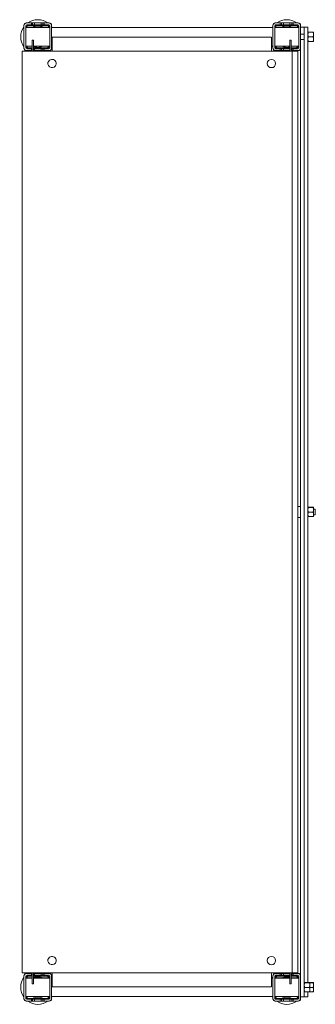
# Model space of a CAD drawing. Header units: millimetres. Extents: x 79 to 399, y -712 to 356.
import ezdxf

# ---------------------------------------------------------------- set-up
doc = ezdxf.new("R2010")
doc.units = ezdxf.units.MM

msp = doc.modelspace()

# ---------------------------------------------------------------- linework, layer by layer
at = {"color": 0, "linetype": 'Continuous', "lineweight": 0}
for p, q in [((83.2, 349.8), (83.2, 349.3)), ((83.2, 349.3), (83.2, 325.3)), ((85.2, 349.3), (85.2, 325.3)), ((85.2, 347.4), (111.2, 347.4)), ((85.2, 347.3), (87.2, 347.3)), ((85.2, 347.2), (111.2, 347.2)), ((86.2, 352.3), (85.7, 352.3)), ((91.2, 352.3), (86.2, 352.3)), ((91.2, 350.3), (86.2, 350.3)), ((99.2, 347.3), (87.2, 347.3)), ((87.2, 347.3), (87.2, 347.2)), ((108.2, 349.8), (88.2, 349.8)), ((108.2, 349.3), (88.2, 349.3)), ((91.2, 350.3), (91.2, 352.3)), ((91.2, 352.3), (92.6, 352.3)), ((91.2, 350.3), (92.6, 350.3)), ((92.6, 352.3), (94.7, 352.3)), ((92.6, 352.3), (92.6, 350.3)), ((92.6, 350.3), (94.7, 350.3)), ((101.7, 352.3), (94.7, 352.3)), ((94.7, 352.3), (94.7, 350.3)), ((101.7, 350.3), (94.7, 350.3)), ((99.2, 347.2), (99.2, 347.3)), ((99.2, 347.3), (101.2, 347.3)), ((101.2, 347.3), (101.2, 347.2)), ((101.7, 350.3), (101.7, 352.3)), ((101.7, 352.3), (103.8, 352.3)), ((101.7, 350.3), (103.8, 350.3)), ((103.8, 352.3), (105.2, 352.3)), ((103.8, 352.3), (103.8, 350.3)), ((103.8, 350.3), (105.2, 350.3)), ((110.2, 352.3), (105.2, 352.3)), ((105.2, 352.3), (105.2, 350.3)), ((110.2, 350.3), (105.2, 350.3)), ((110.7, 352.3), (110.2, 352.3)), ((111.2, 325.3), (111.2, 349.3)), ((113.2, 349.3), (113.2, 349.8)), ((113.2, 325.3), (113.2, 349.3)), ((113.2, 347.4), (353.2, 347.4)), ((113.2, 347.2), (353.2, 347.2)), ((353.2, 349.8), (353.2, 349.3)), ((353.2, 349.3), (353.2, 325.3)), ((355.2, 349.3), (355.2, 325.3)), ((355.2, 347.4), (381.2, 347.4)), ((355.2, 347.2), (381.2, 347.2)), ((356.2, 352.3), (355.7, 352.3)), ((361.2, 352.3), (356.2, 352.3)), ((361.2, 350.3), (356.2, 350.3)), ((378.2, 349.8), (358.2, 349.8)), ((378.2, 349.3), (358.2, 349.3)), ((361.2, 350.3), (361.2, 352.3)), ((362.6, 352.3), (361.2, 352.3)), ((361.2, 350.3), (362.6, 350.3)), ((364.7, 352.3), (362.6, 352.3)), ((362.6, 350.3), (362.6, 352.3)), ((362.6, 350.3), (364.7, 350.3)), ((371.7, 352.3), (364.7, 352.3)), ((364.7, 352.3), (364.7, 350.3)), ((371.7, 350.3), (364.7, 350.3)), ((365.2, 347.2), (365.2, 347.3)), ((365.2, 347.3), (367.2, 347.3)), ((379.2, 347.3), (367.2, 347.3)), ((367.2, 347.3), (367.2, 347.2)), ((371.7, 350.3), (371.7, 352.3)), ((373.8, 352.3), (371.7, 352.3)), ((371.7, 350.3), (373.8, 350.3)), ((375.2, 352.3), (373.8, 352.3)), ((373.8, 350.3), (373.8, 352.3)), ((373.8, 350.3), (375.2, 350.3)), ((380.2, 352.3), (375.2, 352.3)), ((375.2, 352.3), (375.2, 350.3)), ((380.2, 350.3), (375.2, 350.3)), ((379.2, 347.2), (379.2, 347.3)), ((379.2, 347.3), (381.2, 347.3)), ((380.7, 352.3), (380.2, 352.3)), ((381.2, 325.3), (381.2, 349.3)), ((383.2, 349.3), (383.2, 349.8)), ((383.2, 325.3), (383.2, 349.3)), ((387.2, 347.6), (383.2, 347.6)), ((387.2, 347.6), (387.2, 347)), ((391.2, 347.6), (387.2, 347.6)), ((387.2, 347), (387.2, 346.9)), ((387.2, 346.9), (387.2, 328.4)), ((391.2, 347), (391.2, 347.6)), ((391.2, 347), (391.2, 346.9)), ((391.2, 328.4), (391.2, 346.9)), ((391.2, 342.4), (391.7, 342.4)), ((391.2, 342.3), (391.2, 342.3)), ((391.7, 342.4), (396.9, 342.4)), ((391.7, 342.2), (396.9, 342.2)), ((397.3, 342.3), (397.3, 342.3)), ((397.3, 342.3), (397.3, 339.7)), ((397.3, 342.3), (397.3, 342.3)), ((92, 333.6), (93.5, 333.6)), ((92, 333.6), (92, 331.8)), ((92, 321.8), (92, 331.8)), ((93.5, 333.6), (93.5, 331.8)), ((93.5, 321.8), (93.5, 331.8)), ((113.6, 336.8), (351.6, 336.8)), ((113.6, 336.8), (113.6, 321.8)), ((351.6, 321.8), (351.6, 336.8)), ((373.2, 333.6), (371.7, 333.6)), ((371.7, 331.8), (371.7, 333.6)), ((371.7, 331.8), (371.7, 324.3)), ((373.2, 331.8), (373.2, 333.6)), ((373.2, 331.8), (373.2, 321.8)), ((387.2, 340.3), (383.2, 340.3)), ((387.2, 334.3), (383.2, 334.3)), ((391.2, 332.3), (391.7, 332.3)), ((391.2, 332.3), (391.2, 332.3)), ((391.7, 337.2), (396.9, 337.2)), ((391.7, 332.3), (396.9, 332.3)), ((397.3, 339.7), (397.3, 334.7)), ((397.3, 332.3), (397.3, 334.7)), ((397.3, 332.3), (397.3, 332.3)), ((81.1, 321.8), (81.1, -678.2)), ((84.4, 321.8), (81.1, 321.8)), ((83.2, 325.3), (83.2, 324.8)), ((84.4, 321.8), (372.1, 321.8)), ((85.2, 327.2), (92, 327.2)), ((85.7, 322.3), (86.2, 322.3)), ((86.2, 324.3), (91.2, 324.3)), ((86.2, 322.3), (91.2, 322.3)), ((88.2, 325.3), (92, 325.3)), ((88.2, 324.8), (92, 324.8)), ((91.2, 322.3), (91.2, 324.3)), ((92, 324.3), (91.2, 324.3)), ((91.2, 322.3), (92, 322.3)), ((93.5, 327.2), (111.2, 327.2)), ((93.5, 325.3), (108.2, 325.3)), ((93.5, 324.8), (108.2, 324.8)), ((94.7, 324.3), (93.5, 324.3)), ((93.5, 322.3), (94.7, 322.3)), ((94.7, 324.3), (101.7, 324.3)), ((94.7, 324.3), (94.7, 322.3)), ((94.7, 322.3), (101.7, 322.3)), ((101.7, 322.3), (101.7, 324.3)), ((103.8, 324.3), (101.7, 324.3)), ((101.7, 322.3), (103.8, 322.3)), ((105.2, 324.3), (103.8, 324.3)), ((103.8, 324.3), (103.8, 322.3)), ((103.8, 322.3), (105.2, 322.3)), ((105.2, 324.3), (110.2, 324.3)), ((105.2, 324.3), (105.2, 322.3)), ((105.2, 322.3), (110.2, 322.3)), ((110.2, 322.3), (110.7, 322.3)), ((113.2, 327.2), (113.6, 327.2)), ((113.2, 324.8), (113.2, 325.3)), ((351.6, 327.2), (353.2, 327.2)), ((353.2, 325.3), (353.2, 324.8)), ((355.2, 327.2), (371.7, 327.2)), ((355.7, 322.3), (356.2, 322.3)), ((356.2, 324.3), (361.2, 324.3)), ((356.2, 322.3), (361.2, 322.3)), ((358.2, 325.3), (371.7, 325.3)), ((358.2, 324.8), (371.7, 324.8)), ((361.2, 322.3), (361.2, 324.3)), ((362.6, 324.3), (361.2, 324.3)), ((362.6, 322.3), (361.2, 322.3)), ((364.7, 324.3), (362.6, 324.3)), ((362.6, 322.3), (362.6, 324.3)), ((364.7, 322.3), (362.6, 322.3)), ((364.7, 324.3), (371.7, 324.3)), ((364.7, 324.3), (364.7, 322.3)), ((364.7, 322.3), (371.7, 322.3)), ((371.7, 322.3), (371.7, 324.3)), ((371.7, 322.3), (371.7, 321.8)), ((372.1, 321.8), (374.1, 321.8)), ((373.2, 327.2), (381.2, 327.2)), ((373.2, 325.3), (378.2, 325.3)), ((373.2, 324.8), (378.2, 324.8)), ((373.8, 324.3), (373.2, 324.3)), ((373.8, 322.3), (373.2, 322.3)), ((375.2, 324.3), (373.8, 324.3)), ((373.8, 322.3), (373.8, 324.3)), ((375.2, 322.3), (373.8, 322.3)), ((374.1, 321.8), (374.1, -678.2)), ((380.1, 321.8), (374.1, 321.8)), ((375.2, 324.3), (380.2, 324.3)), ((375.2, 324.3), (375.2, 322.3)), ((375.2, 322.3), (380.2, 322.3)), ((380.1, 321.8), (380.1, -678.2)), ((380.2, 322.3), (380.7, 322.3)), ((383.2, 325.3), (383.2, -681.7)), ((387.2, 328.4), (387.2, -178.2)), ((391.2, 328.4), (391.2, -688.6)), ((383.2, -172.2), (380.9, -172.2)), ((387.2, -178.2), (387.2, -684.8)), ((391.2, -173.2), (391.2, -173.2)), ((391.7, -173.1), (396.9, -173.1)), ((391.7, -173.3), (396.9, -173.3)), ((391.7, -178.3), (396.9, -178.3)), ((397.3, -173.2), (397.3, -173.2)), ((397.3, -173.2), (397.3, -175.8)), ((397.3, -173.2), (397.3, -173.2)), ((399.2, -175.2), (397.3, -175.2)), ((397.3, -175.8), (397.3, -180.8)), ((397.3, -183.2), (397.3, -180.8)), ((399.2, -181.2), (397.3, -181.2)), ((399.2, -175.2), (399.2, -177.3)), ((399.2, -177.3), (399.2, -181.2)), ((383.2, -184.2), (380.9, -184.2)), ((391.2, -183.2), (391.2, -183.2)), ((391.7, -183.2), (396.9, -183.2)), ((397.3, -183.2), (397.3, -183.2)), ((81.1, -678.2), (84.4, -678.2)), ((83.2, -681.2), (83.2, -681.7)), ((83.2, -681.7), (83.2, -705.7)), ((84.4, -678.2), (372.1, -678.2)), ((85.2, -681.7), (85.2, -705.7)), ((86.2, -678.7), (85.7, -678.7)), ((91.2, -678.7), (86.2, -678.7)), ((91.2, -680.7), (86.2, -680.7)), ((92, -681.2), (88.2, -681.2)), ((92, -681.7), (88.2, -681.7)), ((91.2, -680.7), (91.2, -678.7)), ((91.2, -678.7), (92, -678.7)), ((91.2, -680.7), (92, -680.7)), ((92, -688.2), (92, -678.2)), ((93.5, -688.2), (93.5, -678.2)), ((93.5, -678.7), (94.7, -678.7)), ((93.5, -680.7), (94.7, -680.7)), ((108.2, -681.2), (93.5, -681.2)), ((108.2, -681.7), (93.5, -681.7)), ((101.7, -678.7), (94.7, -678.7)), ((94.7, -678.7), (94.7, -680.7)), ((101.7, -680.7), (94.7, -680.7)), ((101.7, -680.7), (101.7, -678.7)), ((101.7, -678.7), (103.8, -678.7)), ((101.7, -680.7), (103.8, -680.7)), ((103.8, -678.7), (105.2, -678.7)), ((103.8, -678.7), (103.8, -680.7)), ((103.8, -680.7), (105.2, -680.7)), ((110.2, -678.7), (105.2, -678.7)), ((105.2, -678.7), (105.2, -680.7)), ((110.2, -680.7), (105.2, -680.7)), ((110.7, -678.7), (110.2, -678.7)), ((111.2, -705.7), (111.2, -681.7)), ((113.2, -681.7), (113.2, -681.2)), ((113.2, -705.7), (113.2, -681.7)), ((113.6, -678.2), (113.6, -693.2)), ((351.6, -693.2), (351.6, -678.2)), ((353.2, -681.2), (353.2, -681.7)), ((353.2, -681.7), (353.2, -705.7)), ((355.2, -681.7), (355.2, -705.7)), ((356.2, -678.7), (355.7, -678.7)), ((361.2, -678.7), (356.2, -678.7)), ((361.2, -680.7), (356.2, -680.7)), ((371.7, -681.2), (358.2, -681.2)), ((371.7, -681.7), (358.2, -681.7)), ((361.2, -680.7), (361.2, -678.7)), ((362.6, -678.7), (361.2, -678.7)), ((361.2, -680.7), (362.6, -680.7)), ((364.7, -678.7), (362.6, -678.7)), ((362.6, -680.7), (362.6, -678.7)), ((362.6, -680.7), (364.7, -680.7)), ((371.7, -678.7), (364.7, -678.7)), ((364.7, -678.7), (364.7, -680.7)), ((371.7, -680.7), (364.7, -680.7)), ((371.7, -678.2), (371.7, -678.7)), ((371.7, -680.7), (371.7, -678.7)), ((371.7, -680.7), (371.7, -688.2)), ((374.1, -678.2), (372.1, -678.2)), ((373.2, -678.2), (373.2, -688.2)), ((373.8, -678.7), (373.2, -678.7)), ((373.2, -680.7), (373.8, -680.7)), ((378.2, -681.2), (373.2, -681.2)), ((378.2, -681.7), (373.2, -681.7)), ((375.2, -678.7), (373.8, -678.7)), ((373.8, -680.7), (373.8, -678.7)), ((373.8, -680.7), (375.2, -680.7)), ((374.1, -678.2), (380.1, -678.2)), ((380.2, -678.7), (375.2, -678.7)), ((375.2, -678.7), (375.2, -680.7)), ((380.2, -680.7), (375.2, -680.7)), ((380.7, -678.7), (380.2, -678.7)), ((381.2, -705.7), (381.2, -681.7)), ((383.2, -705.7), (383.2, -681.7)), ((85.2, -683.6), (92, -683.6)), ((85.2, -683.7), (87.2, -683.7)), ((85.2, -683.8), (92, -683.8)), ((92, -683.7), (87.2, -683.7)), ((87.2, -683.7), (87.2, -683.8)), ((92, -688.2), (92, -690)), ((92, -690), (93.5, -690)), ((93.5, -683.6), (111.2, -683.6)), ((99.2, -683.7), (93.5, -683.7)), ((93.5, -683.8), (111.2, -683.8)), ((93.5, -688.2), (93.5, -690)), ((99.2, -683.8), (99.2, -683.7)), ((99.2, -683.7), (101.2, -683.7)), ((101.2, -683.7), (101.2, -683.8)), ((113.2, -683.6), (113.6, -683.6)), ((113.2, -683.8), (113.6, -683.8)), ((351.6, -693.2), (113.6, -693.2)), ((351.6, -683.6), (353.2, -683.6)), ((351.6, -683.8), (353.2, -683.8)), ((355.2, -683.6), (371.7, -683.6)), ((355.2, -683.8), (371.7, -683.8)), ((365.2, -683.8), (365.2, -683.7)), ((365.2, -683.7), (367.2, -683.7)), ((371.7, -683.7), (367.2, -683.7)), ((367.2, -683.7), (367.2, -683.8)), ((371.7, -690), (371.7, -688.2)), ((373.2, -690), (371.7, -690)), ((373.2, -683.6), (381.2, -683.6)), ((379.2, -683.7), (373.2, -683.7)), ((373.2, -683.8), (381.2, -683.8)), ((373.2, -690), (373.2, -688.2)), ((379.2, -683.8), (379.2, -683.7)), ((379.2, -683.7), (381.2, -683.7)), ((387.2, -703.2), (387.2, -684.8)), ((387.2, -688.7), (387.2, -688.7)), ((387.7, -688.6), (392.9, -688.6)), ((387.7, -688.8), (392.9, -688.8)), ((387.7, -693.8), (392.9, -693.8)), ((392.9, -688.6), (396.9, -688.6)), ((393.3, -688.7), (393.3, -688.7)), ((393.3, -688.7), (393.3, -691.3)), ((393.3, -688.7), (393.3, -688.7)), ((393.3, -688.8), (396.9, -688.8)), ((393.3, -691.3), (393.3, -696.3)), ((393.3, -693.8), (396.9, -693.8)), ((397.3, -688.7), (397.3, -688.7)), ((397.3, -688.7), (397.3, -691.3)), ((397.3, -688.7), (397.3, -688.7)), ((397.3, -691.3), (397.3, -696.3)), ((85.2, -703.8), (111.2, -703.8)), ((113.2, -703.8), (353.2, -703.8)), ((355.2, -703.8), (381.2, -703.8)), ((387.2, -703.9), (383.2, -703.9)), ((387.2, -698.7), (387.2, -698.7)), ((387.2, -703.2), (387.2, -703.3)), ((387.2, -703.9), (387.2, -703.3)), ((391.2, -703.9), (387.2, -703.9)), ((387.7, -698.7), (392.9, -698.7)), ((391.2, -703.9), (391.2, -698.7)), ((392.9, -698.7), (396.9, -698.7)), ((393.3, -698.7), (393.3, -696.3)), ((393.3, -698.7), (393.3, -698.7)), ((397.3, -698.7), (397.3, -696.3)), ((397.3, -698.7), (397.3, -698.7)), ((83.2, -705.7), (83.2, -706.2)), ((85.7, -708.7), (86.2, -708.7)), ((86.2, -706.7), (91.2, -706.7)), ((86.2, -708.7), (91.2, -708.7)), ((88.2, -705.7), (108.2, -705.7)), ((88.2, -706.2), (108.2, -706.2)), ((91.2, -708.7), (91.2, -706.7)), ((92.6, -706.7), (91.2, -706.7)), ((91.2, -708.7), (92.6, -708.7)), ((94.7, -706.7), (92.6, -706.7)), ((92.6, -706.7), (92.6, -708.7)), ((92.6, -708.7), (94.7, -708.7)), ((94.7, -706.7), (101.7, -706.7)), ((94.7, -706.7), (94.7, -708.7)), ((94.7, -708.7), (101.7, -708.7)), ((101.7, -708.7), (101.7, -706.7)), ((103.8, -706.7), (101.7, -706.7)), ((101.7, -708.7), (103.8, -708.7)), ((105.2, -706.7), (103.8, -706.7)), ((103.8, -706.7), (103.8, -708.7)), ((103.8, -708.7), (105.2, -708.7)), ((105.2, -706.7), (110.2, -706.7)), ((105.2, -706.7), (105.2, -708.7)), ((105.2, -708.7), (110.2, -708.7)), ((110.2, -708.7), (110.7, -708.7)), ((113.2, -706.2), (113.2, -705.7)), ((353.2, -705.7), (353.2, -706.2)), ((355.7, -708.7), (356.2, -708.7)), ((356.2, -706.7), (361.2, -706.7)), ((356.2, -708.7), (361.2, -708.7)), ((358.2, -705.7), (378.2, -705.7)), ((358.2, -706.2), (378.2, -706.2)), ((361.2, -708.7), (361.2, -706.7)), ((362.6, -706.7), (361.2, -706.7)), ((362.6, -708.7), (361.2, -708.7)), ((364.7, -706.7), (362.6, -706.7)), ((362.6, -708.7), (362.6, -706.7)), ((364.7, -708.7), (362.6, -708.7)), ((364.7, -706.7), (371.7, -706.7)), ((364.7, -706.7), (364.7, -708.7)), ((364.7, -708.7), (371.7, -708.7)), ((371.7, -708.7), (371.7, -706.7)), ((373.8, -706.7), (371.7, -706.7)), ((373.8, -708.7), (371.7, -708.7)), ((375.2, -706.7), (373.8, -706.7)), ((373.8, -708.7), (373.8, -706.7)), ((375.2, -708.7), (373.8, -708.7)), ((375.2, -706.7), (380.2, -706.7)), ((375.2, -706.7), (375.2, -708.7)), ((375.2, -708.7), (380.2, -708.7)), ((380.2, -708.7), (380.7, -708.7)), ((383.2, -706.2), (383.2, -705.7))]:
    msp.add_line(p, q, dxfattribs=at)
at = {"color": 0, "linetype": 'Continuous', "lineweight": 0, "extrusion": (0, 0, -1)}
for centre, radius, start, end in [((-98.2, 337.3), 18.5, 54.1752, 90), ((-98.2, 337.3), 18.5, 90, 125.8248), ((-368.2, 337.3), 18.5, 54.1752, 90), ((-368.2, 337.3), 18.5, 90, 125.8248), ((-98.2, 337.3), 18.5, 324.1752, 35.8248), ((-98.2, 337.3), 18.5, 144.1752, 146.9107), ((-368.2, 337.3), 18.5, 33.0893, 35.8248), ((-368.2, 337.3), 18.5, 144.1752, 146.4504), ((-98.2, 337.3), 18.5, 303.0875, 305.8248), ((-98.2, 337.3), 18.5, 234.1752, 236.9125), ((-98.2, 337.3), 18.5, 213.671, 215.8248), ((-368.2, 337.3), 18.5, 324.1752, 326.9107), ((-368.2, 337.3), 18.5, 303.0875, 305.8248), ((-368.2, 337.3), 18.5, 234.1752, 236.9125), ((-388.6, -178.2), 10, 31.7486, 35.2515), ((-380.9, -172.7), 0.54, 35.2515, 90), ((-388.6, -178.2), 10, 324.7485, 328.2514), ((-380.9, -183.6), 0.54, 270, 324.7485), ((-98.2, -693.7), 18.5, 324.1752, 35.8248), ((-98.2, -693.7), 18.5, 54.1752, 56.9125), ((-98.2, -693.7), 18.5, 123.0875, 125.8248), ((-98.2, -693.7), 18.5, 144.1752, 146.329), ((-368.2, -693.7), 18.5, 33.0893, 35.8248), ((-368.2, -693.7), 18.5, 54.1752, 56.9125), ((-368.2, -693.7), 18.5, 123.0875, 125.8248), ((-98.2, -693.7), 18.5, 213.0893, 215.8248), ((-368.2, -693.7), 18.5, 324.1752, 326.9107), ((-368.2, -693.7), 18.5, 213.5496, 215.8248), ((-98.2, -693.7), 18.5, 270, 305.8248), ((-98.2, -693.7), 18.5, 234.1752, 270), ((-368.2, -693.7), 18.5, 270, 305.8248), ((-368.2, -693.7), 18.5, 234.1752, 270)]:
    msp.add_arc(centre, radius, start, end, dxfattribs=at)
at = {"color": 0, "linetype": 'Continuous', "lineweight": 0}
for centre, radius, start, end in [((86.2, 349.3), 3, 90, 180), ((85.7, 349.8), 2.5, 90, 180), ((86.2, 349.3), 1, 90, 180), ((88.2, 347.3), 2.5, 90, 177.7076), ((88.2, 347.3), 1.99, 90, 177.1251), ((98.2, 337.3), 11.5, 90, 118.5667), ((98.2, 337.3), 11.5, 61.4333, 90), ((108.2, 347.3), 2.5, 2.2924, 90), ((108.2, 347.3), 1.99, 2.8749, 90), ((110.2, 349.3), 3, 0, 90), ((110.2, 349.3), 1, 0, 90), ((110.7, 349.8), 2.5, 0, 90), ((356.2, 349.3), 3, 90, 180), ((355.7, 349.8), 2.5, 90, 180), ((356.2, 349.3), 1, 90, 180), ((358.2, 347.3), 2.5, 90, 177.7076), ((358.2, 347.3), 1.99, 90, 177.1251), ((368.2, 337.3), 11.5, 90, 118.5667), ((368.2, 337.3), 11.5, 61.4333, 90), ((378.2, 347.3), 2.5, 2.2924, 90), ((378.2, 347.3), 1.99, 2.8749, 90), ((380.2, 349.3), 3, 0, 90), ((380.2, 349.3), 1, 0, 90), ((380.7, 349.8), 2.5, 0, 90), ((86.2, 325.3), 3, 180, 270), ((85.7, 324.8), 2.5, 180, 270), ((86.2, 325.3), 1, 180, 270), ((88.2, 327.3), 2.5, 182.2924, 270), ((88.2, 327.3), 1.99, 182.8749, 270), ((98.2, 337.3), 11.5, 245.8372, 270), ((98.2, 337.3), 11.5, 270, 298.5667), ((108.2, 327.3), 2.5, 270, 357.7076), ((108.2, 327.3), 1.99, 270, 357.1251), ((110.2, 325.3), 1, 270, 0), ((110.2, 325.3), 3, 270, 0), ((110.7, 324.8), 2.5, 270, 0), ((356.2, 325.3), 3, 180, 270), ((355.7, 324.8), 2.5, 180, 270), ((356.2, 325.3), 1, 180, 270), ((358.2, 327.3), 2.5, 182.2924, 270), ((358.2, 327.3), 1.99, 182.8749, 270), ((368.2, 337.3), 11.5, 241.4333, 270), ((368.2, 337.3), 11.5, 270, 287.7189), ((368.2, 337.3), 11.5, 295.7715, 298.5667), ((378.2, 327.3), 2.5, 270, 357.7076), ((378.2, 327.3), 1.99, 270, 357.1251), ((380.2, 325.3), 1, 270, 0), ((380.2, 325.3), 3, 270, 0), ((380.7, 324.8), 2.5, 270, 0), ((113.6, 308.3), 4.5, 143.5876, 323.5876), ((113.6, 308.3), 4.5, 323.5876, 143.5876), ((351.6, 308.3), 4.5, 0, 180), ((351.6, 308.3), 4.5, 180, 0), ((113.6, -664.7), 4.5, 143.5876, 323.5876), ((113.6, -664.7), 4.5, 323.5876, 143.5876), ((351.6, -664.7), 4.5, 0, 180), ((351.6, -664.7), 4.5, 180, 0), ((86.2, -681.7), 3, 90, 180), ((85.7, -681.2), 2.5, 90, 180), ((86.2, -681.7), 1, 90, 180), ((88.2, -683.7), 2.5, 90, 177.7076), ((88.2, -683.7), 1.99, 90, 177.1251), ((98.2, -693.7), 11.5, 90, 114.1628), ((98.2, -693.7), 11.5, 61.4333, 90), ((108.2, -683.7), 2.5, 2.2924, 90), ((108.2, -683.7), 1.99, 2.8749, 90), ((110.2, -681.7), 3, 0, 90), ((110.2, -681.7), 1, 0, 90), ((110.7, -681.2), 2.5, 0, 90), ((356.2, -681.7), 3, 90, 180), ((355.7, -681.2), 2.5, 90, 180), ((356.2, -681.7), 1, 90, 180), ((358.2, -683.7), 2.5, 90, 177.7076), ((358.2, -683.7), 1.99, 90, 177.1251), ((368.2, -693.7), 11.5, 90, 118.5667), ((368.2, -693.7), 11.5, 72.2811, 90), ((368.2, -693.7), 11.5, 61.4333, 64.2285), ((378.2, -683.7), 2.5, 2.2924, 90), ((378.2, -683.7), 1.99, 2.8749, 90), ((380.2, -681.7), 3, 0, 90), ((380.2, -681.7), 1, 0, 90), ((380.7, -681.2), 2.5, 0, 90), ((88.2, -703.7), 2.5, 182.2924, 270), ((88.2, -703.7), 1.99, 182.8749, 270), ((98.2, -693.7), 11.5, 241.4333, 270), ((98.2, -693.7), 11.5, 270, 298.5667), ((108.2, -703.7), 2.5, 270, 357.7076), ((108.2, -703.7), 1.99, 270, 357.1251), ((358.2, -703.7), 2.5, 182.2924, 270), ((358.2, -703.7), 1.99, 182.8749, 270), ((368.2, -693.7), 11.5, 241.4333, 270), ((368.2, -693.7), 11.5, 270, 298.5667), ((378.2, -703.7), 2.5, 270, 357.7076), ((378.2, -703.7), 1.99, 270, 357.1251), ((86.2, -705.7), 3, 180, 270), ((85.7, -706.2), 2.5, 180, 270), ((86.2, -705.7), 1, 180, 270), ((110.2, -705.7), 1, 270, 0), ((110.2, -705.7), 3, 270, 0), ((110.7, -706.2), 2.5, 270, 0), ((356.2, -705.7), 3, 180, 270), ((355.7, -706.2), 2.5, 180, 270), ((356.2, -705.7), 1, 180, 270), ((380.2, -705.7), 1, 270, 0), ((380.2, -705.7), 3, 270, 0), ((380.7, -706.2), 2.5, 270, 0)]:
    msp.add_arc(centre, radius, start, end, dxfattribs=at)
for points, weights in [([(391.2, 342.3), (391.2, 342.4), (391.7, 342.4)], [2.22975607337, 2.22975607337, 2.06966679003]), ([(391.7, 342.2), (391.2, 342.3), (391.2, 342.3)], [2.06966679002, 2.22975607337, 2.22975607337]), ([(391.2, 339.7), (391.2, 340.9), (391.7, 342.2)], [2.22975607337, 2.22975607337, 2.06966679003]), ([(397.3, 342.3), (397.3, 342.4), (396.9, 342.4)], [2.22975607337, 2.22975607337, 2.06966679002]), ([(396.9, 342.2), (397.3, 342.3), (397.3, 342.3)], [2.06966679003, 2.22975607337, 2.22975607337]), ([(397.3, 339.7), (397.3, 340.9), (396.9, 342.2)], [2.22975607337, 2.22975607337, 2.06966679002]), ([(391.7, 337.2), (391.2, 338.5), (391.2, 339.7)], [2.06966679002, 2.22975607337, 2.22975607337]), ([(391.7, 337.2), (391.2, 335.9), (391.2, 334.7)], [2.06966679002, 2.22975607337, 2.22975607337]), ([(391.2, 334.7), (391.2, 333.6), (391.7, 332.3)], [2.22975607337, 2.22975607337, 2.06966679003]), ([(391.2, 332.3), (391.2, 332.3), (391.7, 332.3)], [2.22932508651, 2.22144966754, 2.06966679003]), ([(396.9, 337.2), (397.3, 338.5), (397.3, 339.7)], [2.06966679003, 2.22975607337, 2.22975607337]), ([(396.9, 337.2), (397.3, 335.9), (397.3, 334.7)], [2.06966679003, 2.22975607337, 2.22975607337]), ([(397.3, 334.7), (397.3, 333.6), (396.9, 332.3)], [2.22975607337, 2.22975607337, 2.06966679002]), ([(397.3, 332.3), (397.3, 332.3), (396.9, 332.3)], [2.22932508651, 2.22144966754, 2.06966679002]), ([(391.2, -173.2), (391.2, -173.1), (391.7, -173.1)], [2.22975607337, 2.22975607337, 2.06966679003]), ([(391.7, -173.3), (391.2, -173.2), (391.2, -173.2)], [2.06966679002, 2.22975607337, 2.22975607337]), ([(391.2, -175.8), (391.2, -174.6), (391.7, -173.3)], [2.22975607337, 2.22975607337, 2.06966679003]), ([(391.7, -178.3), (391.2, -177), (391.2, -175.8)], [2.06966679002, 2.22975607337, 2.22975607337]), ([(391.7, -178.3), (391.2, -179.6), (391.2, -180.8)], [2.06966679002, 2.22975607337, 2.22975607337]), ([(391.2, -180.8), (391.2, -181.9), (391.7, -183.2)], [2.22975607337, 2.22975607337, 2.06966679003]), ([(397.3, -173.2), (397.3, -173.1), (396.9, -173.1)], [2.22975607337, 2.22975607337, 2.06966679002]), ([(396.9, -173.3), (397.3, -173.2), (397.3, -173.2)], [2.06966679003, 2.22975607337, 2.22975607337]), ([(397.3, -175.8), (397.3, -174.6), (396.9, -173.3)], [2.22975607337, 2.22975607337, 2.06966679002]), ([(396.9, -178.3), (397.3, -177), (397.3, -175.8)], [2.06966679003, 2.22975607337, 2.22975607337]), ([(396.9, -178.3), (397.3, -179.6), (397.3, -180.8)], [2.06966679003, 2.22975607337, 2.22975607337]), ([(397.3, -180.8), (397.3, -181.9), (396.9, -183.2)], [2.22975607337, 2.22975607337, 2.06966679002]), ([(391.2, -183.2), (391.2, -183.2), (391.7, -183.2)], [2.22932508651, 2.22144966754, 2.06966679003]), ([(397.3, -183.2), (397.3, -183.2), (396.9, -183.2)], [2.22932508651, 2.22144966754, 2.06966679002]), ([(387.2, -688.7), (387.2, -688.6), (387.7, -688.6)], [2.22975607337, 2.22975607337, 2.06966679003]), ([(387.7, -688.8), (387.2, -688.7), (387.2, -688.7)], [2.06966679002, 2.22975607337, 2.22975607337]), ([(387.2, -691.3), (387.2, -690.1), (387.7, -688.8)], [2.22975607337, 2.22975607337, 2.06966679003]), ([(387.7, -693.8), (387.2, -692.5), (387.2, -691.3)], [2.06966679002, 2.22975607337, 2.22975607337]), ([(387.7, -693.8), (387.2, -695.1), (387.2, -696.3)], [2.06966679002, 2.22975607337, 2.22975607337]), ([(393.3, -688.7), (393.3, -688.6), (392.9, -688.6)], [2.22975607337, 2.22975607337, 2.06966679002]), ([(392.9, -688.8), (393.3, -688.7), (393.3, -688.7)], [2.06966679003, 2.22975607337, 2.22975607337]), ([(393.3, -691.3), (393.3, -690.1), (392.9, -688.8)], [2.22975607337, 2.22975607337, 2.06966679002]), ([(392.9, -693.8), (393.3, -692.5), (393.3, -691.3)], [2.06966679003, 2.22975607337, 2.22975607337]), ([(392.9, -693.8), (393.3, -695.1), (393.3, -696.3)], [2.06966679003, 2.22975607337, 2.22975607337]), ([(397.3, -688.7), (397.3, -688.6), (396.9, -688.6)], [2.22975607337, 2.22975607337, 2.06966679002]), ([(396.9, -688.8), (397.3, -688.7), (397.3, -688.7)], [2.06966679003, 2.22975607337, 2.22975607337]), ([(397.3, -691.3), (397.3, -690.1), (396.9, -688.8)], [2.22975607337, 2.22975607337, 2.06966679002]), ([(396.9, -693.8), (397.3, -692.5), (397.3, -691.3)], [2.06966679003, 2.22975607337, 2.22975607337]), ([(396.9, -693.8), (397.3, -695.1), (397.3, -696.3)], [2.06966679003, 2.22975607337, 2.22975607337]), ([(387.2, -696.3), (387.2, -697.4), (387.7, -698.7)], [2.22975607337, 2.22975607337, 2.06966679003]), ([(387.2, -698.7), (387.2, -698.7), (387.7, -698.7)], [2.22932508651, 2.22144966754, 2.06966679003]), ([(393.3, -696.3), (393.3, -697.4), (392.9, -698.7)], [2.22975607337, 2.22975607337, 2.06966679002]), ([(393.3, -698.7), (393.3, -698.7), (392.9, -698.7)], [2.22932508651, 2.22144966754, 2.06966679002]), ([(397.3, -696.3), (397.3, -697.4), (396.9, -698.7)], [2.22975607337, 2.22975607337, 2.06966679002]), ([(397.3, -698.7), (397.3, -698.7), (396.9, -698.7)], [2.22932508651, 2.22144966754, 2.06966679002])]:
    msp.add_rational_spline(points, weights, degree=2, dxfattribs=at)

doc.saveas('drawing.dxf')
